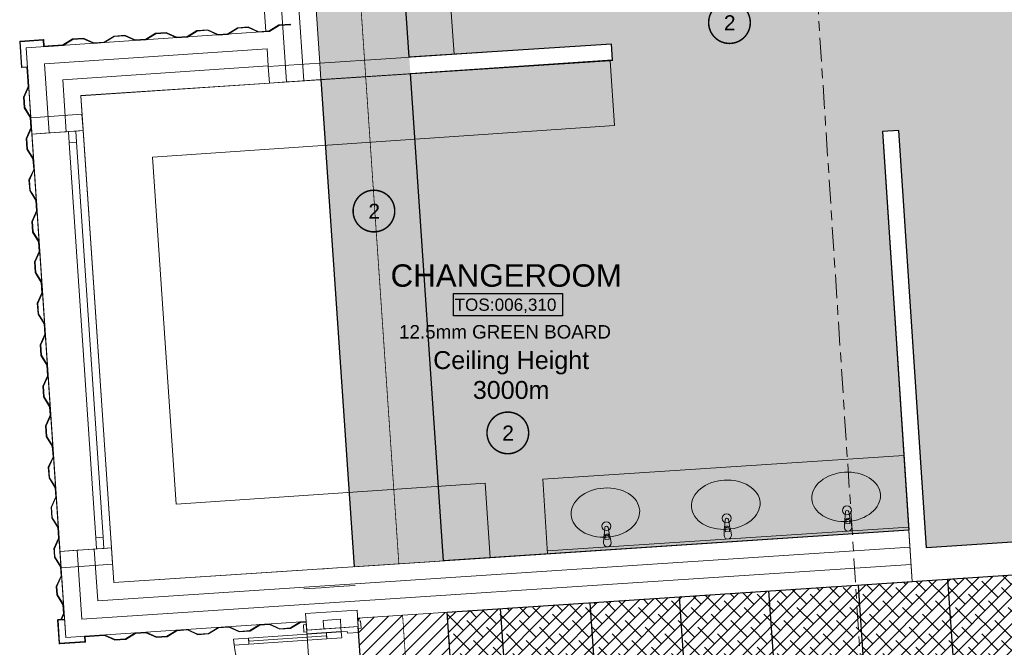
# Model space of a CAD drawing. Header units: millimetres. Extents: x -115474967 to 444143, y -74377 to 241828222.
# Tile 54 of 256: x -56105 to -49515, y 41535 to 45736. Entities that reach past the tile are written whole.
import ezdxf
from ezdxf.enums import TextEntityAlignment as Align

# ---------------------------------------------------------------- set-up
doc = ezdxf.new("R2010")
doc.units = ezdxf.units.MM
doc.header["$MEASUREMENT"] = 0
for name, pattern in [('Block C$0$DASHED2', [0.375, 0.25, -0.125]), ('Centre', [31.75, 6.35, -4.7625, 15.875, -4.7625]), ('PHANTOM', [2.5, 1.25, -0.25, 0.25, -0.25, 0.25, -0.25])]:
    doc.linetypes.add(name, pattern=pattern)
for name, color, linetype in [('0-HACH', 9, 'Continuous'), ('00-1 FloorFinish', 1, 'Continuous'), ('00-1 FloorLevel', 7, 'Continuous'), ('00-3 Elev 01', 7, 'Continuous'), ('00-3 Elev 02', 1, 'Continuous'), ('00-5 Grid 01', 9, 'PHANTOM'), ('A-DOOR NUMBERS', 7, 'Continuous')]:
    doc.layers.add(name, color=color, linetype=linetype)
for name, color, linetype, lineweight in [('00-1 Labels', 4, 'Continuous', 35), ('2 Windows', 1, 'Continuous', 25), ('TEXT-2', 140, 'Continuous', 50)]:
    doc.layers.add(name, color=color, linetype=linetype, lineweight=lineweight)
doc.styles.add('ARIAL', font='arial.ttf')

# ---------------------------------------------------------------- blocks, each defined once
blk = doc.blocks.new('Room Tags')
at = {"layer": '00-1 FloorLevel', "color": 2}
blk.add_lwpolyline([(-571, -76), (646, -76), (646, -325), (-571, -325)], close=True, dxfattribs=at)
at = {"layer": '00-1 FloorFinish', "style": 'ARIAL'}
blk.add_attdef('F-FINISH', text='', height=150, dxfattribs=at).set_placement((5, -578), align=Align.CENTER)
at = {"layer": '00-1 FloorLevel', "style": 'ARIAL'}
blk.add_text('TOS:', height=136.4, dxfattribs=at).set_placement((-557, -200), align=Align.MIDDLE_LEFT)
blk.add_attdef('000,000', text='', height=136, dxfattribs=at).set_placement((607, -200), align=Align.MIDDLE_RIGHT)
at = {"layer": '00-1 Labels', "style": 'ARIAL'}
for tag, p in [('ROOM1?', (19, 746)), ('ROOM2?', (19, 373)), ('ROOM3?', (19, 0))]:
    blk.add_attdef(tag, text='', height=250, dxfattribs=at).set_placement(p, align=Align.CENTER)

msp = doc.modelspace()

# ---------------------------------------------------------------- hatches: boundary and pattern name
at = {"layer": '0-HACH', "ltscale": 5, "true_color": 0x939598, "transparency": 33554559}
h = msp.add_hatch(dxfattribs=at)
h.set_pattern_fill('BRASS', color=252, scale=500, angle=3.5)
h.paths.add_polyline_path([(-49404.08349, 48256.68593), (-49364.69111, 47658.38602), (-41649.72954, 48159.57366), (-41688.74939, 48760.22031)])
h.paths.add_polyline_path([(-49474.81744, 47651.23187), (-49513.85079, 48249.52207), (-54258.96718, 47939.83629), (-54258.66939, 47933.92727), (-54265.6533, 47933.45298), (-53866.06247, 42073.87115), (-53267.93334, 42113.34475), (-53626.6271, 47381.51754)])
h = msp.add_hatch(dxfattribs=at)
h.set_pattern_fill('BRASS', color=252, scale=500, angle=3.5)
h.set_pattern_definition([(3.5, (4361.58, -29726.68), (-7.63107, 124.76685), []), (3.5, (4357.76, -29664.3), (-7.63107, 124.76685), [62.5, -31.25])])
h.paths.add_polyline_path([(-53267.93334, 42113.34475), (-53490.11908, 45376.6099), (-52137.75426, 45468.68815), (-52144.60118, 45573.3034), (-53497.48379, 45484.77625), (-53626.6271, 47381.51754), (-49473.81961, 47651.2967), (-49184.55588, 43265.40258), (-48544.67609, 43307.18129), (-48551.84289, 43416.94758), (-49082.0287, 43382.33095), (-49225.36479, 45577.65661), (-46282.0843, 45769.82779), (-46138.74821, 43574.50213), (-47454.18006, 43488.61562), (-47447.01326, 43378.84934), (-46021.8151, 43471.90265), (-46179.4848, 45886.76088), (-49233.91761, 45685.31128), (-49362.87867, 47658.50376), (-46809.0119, 47824.41062), (-46738.81532, 46752.15767), (-46629.23053, 46759.31318), (-46698.8873, 47831.56484), (-45801.49403, 47889.86226), (-45731.12717, 46818.06599), (-45681.26715, 46821.32711), (-45751.55113, 47893.10671), (-44852.4245, 47951.51674), (-44761.09756, 46545.6883), (-44345.35853, 46572.88035), (-44351.23257, 46662.68846), (-44657.25179, 46642.68005), (-44743.302, 47958.60567), (-41649.72954, 48159.57366), (-41452.34698, 45145.8658), (-41579.96676, 45137.51864), (-41572.43355, 45029.86968), (-44538.04949, 44822.33754), (-44583.91031, 45486.17115), (-44693.64874, 45478.58989), (-44631.83218, 44595.23665), (-42461.95126, 44747.0837), (-42319.2262, 42710.37105), (-44382.74303, 42574.27445), (-44427.34954, 43250.61034), (-44537.11108, 43243.37121), (-44492.50464, 42567.0364), (-50036.06628, 42201.4208), (-50220.3346, 44995.34652), (-50330.2395, 44988.09219), (-50154.05432, 42318.84552)])
at = {"layer": '0-HACH', "ltscale": 5, "transparency": 33554559}
h = msp.add_hatch(dxfattribs=at)
h.set_pattern_fill('ANSI31', color=9, scale=500)
h.set_pattern_definition([(45, (-30166.314, -38819.014), (-44.194174, 44.194174), [])])
h.paths.add_polyline_path([(-52976.02257, 37826.02064), (-43646.85073, 38574.1577), (-43606.27887, 37978.27446), (-53533.38514, 37179.3977), (-53843.21146, 41729.84946), (-53244.51082, 41769.33568)])
at = {"layer": '00-3 Elev 01'}
h = msp.add_hatch(dxfattribs=at)
h.set_pattern_fill('_USER', color=256, scale=1200, angle=4, pattern_type=0)
h.set_pattern_definition([(4, (4361.6, -29726.7), (-83.708, 1197.077), [])])
h.paths.add_polyline_path([(-53244.59732, 41770.60726), (-43906.3341, 42385.21826), (-43684.48206, 39126.85413), (-43683.7922, 39116.72208), (-43646.85065, 38574.1577), (-52976.02249, 37826.02065), (-53125.55469, 40022.21569), (-53125.64714, 40022.20939), (-53132.9345, 40131.96774), (-53133.02694, 40131.96145)])
h = msp.add_hatch(dxfattribs=at)
h.set_pattern_fill('_USER', color=256, scale=600, angle=94, pattern_type=0)
h.set_pattern_definition([(94, (-43906.33, 42385.2), (-598.54, -41.854), [])])
h.paths.add_polyline_path([(-53244.59732, 41770.60726), (-43906.3341, 42385.21826), (-43684.48206, 39126.85413), (-43683.7922, 39116.72208), (-43646.85065, 38574.1577), (-52976.02249, 37826.02065), (-53125.55469, 40022.21569), (-53125.64714, 40022.20939), (-53132.9345, 40131.96774), (-53133.02694, 40131.96145)])
at = {"layer": '00-3 Elev 02', "true_color": 0xc7c8ca}
h = msp.add_hatch(dxfattribs=at)
h.set_pattern_fill('ANSI38', color=9, scale=500)
h.set_pattern_definition([(45, (4361.576, -29726.68), (-44.194174, 44.194174), []), (135, (4361.576, -29726.68), (-132.58252, 44.194174), [156.25, -93.75])])
h.paths.add_polyline_path([(-53244.5974, 41770.60726), (-43906.33418, 42385.21825), (-43684.48214, 39126.85413), (-43683.79228, 39116.72207), (-43646.85073, 38574.1577), (-52976.02257, 37826.02064), (-53125.55477, 40022.21568), (-53125.64721, 40022.20939), (-53132.93457, 40131.96773), (-53133.02702, 40131.96144)])
at = {"layer": '00-5 Grid 01', "linetype": 'ByBlock', "lineweight": 0, "true_color": 0xc7c8ca}
for points in [[(-55885.03362, 45563.41216), (-55944.8983, 45559.38549), (-55944.62987, 45555.39449), (-55814.92949, 45564.11861), (-55749.49883, 45604.60106), (-55679.64366, 45609.29981), (-55609.38093, 45577.94456), (-55537.55623, 45582.77575), (-55472.12554, 45623.25828), (-55402.2704, 45627.95696), (-55332.00767, 45596.6017), (-55260.18297, 45601.43289), (-55194.75236, 45641.91543), (-55124.89714, 45646.61407), (-55054.63447, 45615.25882), (-54982.80979, 45620.09004), (-54917.3791, 45660.57257), (-54847.52397, 45665.27122), (-54777.26121, 45633.91604), (-54711.42301, 45638.34456), (-54645.99235, 45678.82702), (-54576.13718, 45683.52577), (-54505.87445, 45652.17052), (-54434.04975, 45657.00171), (-54368.61917, 45697.48416), (-54290.23416, 45702.75662), (-54298.04113, 45706.24059), (-54369.87882, 45701.40852), (-54435.30942, 45660.92598), (-54505.15163, 45656.22819), (-54575.41439, 45687.58344), (-54647.25199, 45682.75138), (-54712.68268, 45642.26884), (-54776.53842, 45637.97374), (-54846.80115, 45669.32892), (-54918.63878, 45664.49685), (-54984.06944, 45624.01439), (-55053.91168, 45619.31651), (-55124.17435, 45650.67177), (-55196.01204, 45645.8397), (-55261.44273, 45605.35725), (-55331.28485, 45600.65937), (-55401.54761, 45632.01463), (-55473.38521, 45627.18256), (-55538.8159, 45586.70003), (-55608.65811, 45582.00223), (-55678.92087, 45613.35748), (-55750.75847, 45608.52542), (-55816.18916, 45568.04288)], [(-56105.19184, 45589.55017), (-56105.22658, 45588.69164), (-56093.75046, 45418.07715), (-56093.37692, 45416.81664), (-56092.73132, 45416.01958), (-56091.80909, 45415.46906), (-56090.55582, 45415.28527), (-56057.63019, 45417.5), (-56053.6035, 45357.63524), (-56048.97275, 45288.79081), (-56080.32796, 45218.52803), (-56075.49593, 45146.69043), (-56035.01345, 45081.25976), (-56030.31564, 45011.41758), (-56061.67085, 44941.15479), (-56056.83882, 44869.31719), (-56016.35626, 44803.88653), (-56011.65844, 44734.04435), (-56043.01366, 44663.78165), (-56038.18162, 44591.94388), (-55997.69914, 44526.5133), (-55993.00133, 44456.67111), (-56024.35654, 44386.40833), (-56019.52442, 44314.57073), (-55979.04195, 44249.14007), (-55974.74681, 44185.28431), (-56006.10202, 44115.02161), (-56001.26998, 44043.18392), (-55960.78751, 43977.75326), (-55956.08969, 43907.91107), (-55987.44491, 43837.64838), (-55982.61278, 43765.81069), (-55942.13031, 43700.38003), (-55937.4325, 43630.53793), (-55968.78771, 43560.27514), (-55963.95567, 43488.43754), (-55923.4732, 43423.00679), (-55918.7753, 43353.16461), (-55950.1306, 43282.90191), (-55945.29848, 43211.06423), (-55904.816, 43145.63356), (-55900.92353, 43087.76431), (-55932.27874, 43017.50161), (-55927.44671, 42945.66393), (-55886.96423, 42880.23326), (-55882.26633, 42810.39108), (-55913.62163, 42740.12838), (-55908.78951, 42668.2907), (-55868.30703, 42602.86012), (-55864.28034, 42542.99537), (-55895.63555, 42472.73267), (-55890.80351, 42400.89489), (-55850.38771, 42336.45562), (-55845.62315, 42265.62216), (-55876.97842, 42195.35944), (-55875.57687, 42174.52301), (-55871.58585, 42174.79145), (-55872.92068, 42194.6367), (-55841.56552, 42264.89928), (-55846.39667, 42336.72405), (-55886.87914, 42402.15463), (-55891.5779, 42472.00983), (-55860.22269, 42542.27253), (-55864.38275, 42604.11977), (-55904.86523, 42669.55043), (-55909.5639, 42739.40563), (-55878.20869, 42809.66824), (-55883.03986, 42881.493), (-55923.52234, 42946.92366), (-55928.2211, 43016.77877), (-55896.86588, 43087.04156), (-55900.89172, 43146.8933), (-55941.37419, 43212.32396), (-55946.07287, 43282.17907), (-55914.71766, 43352.44186), (-55919.54883, 43424.26653), (-55960.03131, 43489.69719), (-55964.73007, 43559.5523), (-55933.37485, 43629.81509), (-55938.20603, 43701.63976), (-55978.6885, 43767.07042), (-55983.38726, 43836.92562), (-55952.03196, 43907.18823), (-55956.86322, 43979.01299), (-55997.3457, 44044.44365), (-56002.04437, 44114.29877), (-55970.68916, 44184.56155), (-55975.11766, 44250.39971), (-56015.60014, 44315.83046), (-56020.2989, 44385.68558), (-55988.9436, 44455.94827), (-55993.77486, 44527.77303), (-56034.25734, 44593.20361), (-56038.95601, 44663.05881), (-56007.6008, 44733.32151), (-56012.43197, 44805.14618), (-56052.91445, 44870.57684), (-56057.61321, 44940.43195), (-56026.25791, 45010.69474), (-56031.08917, 45082.51949), (-56071.57165, 45147.95016), (-56076.27032, 45217.80527), (-56044.91511, 45288.06797), (-56053.90772, 45421.75936), (-56089.82652, 45419.34335), (-56101.23558, 45588.96009), (-55947.58277, 45599.29536), (-55944.89831, 45559.38547), (-55940.9073, 45559.65392), (-55943.65892, 45600.56156), (-55943.72004, 45600.99457), (-55944.08969, 45601.92034), (-55944.67796, 45602.61913), (-55945.24977, 45603.01223), (-55946.19416, 45603.32508), (-55946.85347, 45603.35344), (-56101.50402, 45592.9511), (-56102.33893, 45592.80489), (-56103.88952, 45591.95283), (-56104.69762, 45590.96352)], [(-56105.22657, 45588.69165), (-56093.75048, 45418.07716), (-56093.37692, 45416.81664), (-56092.73129, 45416.01957), (-56091.80907, 45415.46906), (-56090.5558, 45415.28529), (-56057.63017, 45417.50003), (-56053.6035, 45357.63524), (-56048.97275, 45288.7908), (-56080.32797, 45218.52806), (-56075.49592, 45146.69045), (-56035.01345, 45081.25976), (-56030.31564, 45011.41758), (-56047.73686, 44972.37902), (-56043.67916, 44971.65616), (-56026.2579, 45010.69476), (-56031.08914, 45082.51951), (-56071.57167, 45147.95015), (-56076.27029, 45217.80529), (-56044.91512, 45288.068), (-56053.90772, 45421.75937), (-56089.82651, 45419.34333), (-56101.23554, 45588.96012), (-55947.58275, 45599.29536), (-55944.8983, 45559.38549), (-55940.90728, 45559.65391), (-55943.65889, 45600.5616), (-55943.72006, 45600.99459), (-55944.08966, 45601.92033), (-55944.67798, 45602.61913), (-55945.24976, 45603.01225), (-55946.19417, 45603.32509), (-55946.85347, 45603.35345), (-56101.50403, 45592.95111), (-56102.33894, 45592.80492), (-56103.88949, 45591.95284), (-56104.69762, 45590.96354), (-56105.19184, 45589.55018)], [(-56105.19182, 45589.55017), (-56105.22656, 45588.69164), (-56093.75044, 45418.07715), (-56093.3769, 45416.81664), (-56092.7313, 45416.01958), (-56091.80907, 45415.46906), (-56090.5558, 45415.28527), (-56057.63017, 45417.5), (-56053.60347, 45357.63524), (-56048.97273, 45288.79081), (-56080.32794, 45218.52803), (-56075.49591, 45146.69043), (-56035.01343, 45081.25976), (-56030.31562, 45011.41758), (-56061.67083, 44941.1548), (-56056.8388, 44869.31719), (-56016.35624, 44803.88653), (-56011.65842, 44734.04435), (-56043.01363, 44663.78165), (-56038.1816, 44591.94388), (-55997.69912, 44526.5133), (-55993.00131, 44456.67112), (-56024.35652, 44386.40833), (-56019.5244, 44314.57073), (-55979.04193, 44249.14007), (-55974.74678, 44185.28431), (-56006.102, 44115.02161), (-56001.26996, 44043.18392), (-55960.78749, 43977.75326), (-55956.08967, 43907.91108), (-55987.44489, 43837.64838), (-55982.61276, 43765.81069), (-55942.13029, 43700.38003), (-55937.43248, 43630.53793), (-55968.78769, 43560.27515), (-55963.95565, 43488.43754), (-55923.47318, 43423.0068), (-55918.77528, 43353.16461), (-55950.13058, 43282.90191), (-55945.29846, 43211.06423), (-55904.81598, 43145.63356), (-55900.92351, 43087.76431), (-55932.27872, 43017.50162), (-55927.44668, 42945.66393), (-55886.96421, 42880.23327), (-55882.26631, 42810.39108), (-55913.62161, 42740.12838), (-55908.78949, 42668.2907), (-55868.30701, 42602.86012), (-55864.28032, 42542.99537), (-55895.63553, 42472.73267), (-55890.80349, 42400.8949), (-55850.38769, 42336.45562), (-55845.62313, 42265.62216), (-55876.9784, 42195.35944), (-55875.57685, 42174.52301), (-55871.58583, 42174.79145), (-55872.92066, 42194.6367), (-55841.56549, 42264.89928), (-55846.39665, 42336.72405), (-55886.87912, 42402.15463), (-55891.57788, 42472.00983), (-55860.22267, 42542.27253), (-55864.38273, 42604.11977), (-55904.8652, 42669.55043), (-55909.56388, 42739.40563), (-55878.20867, 42809.66824), (-55883.03984, 42881.493), (-55923.52232, 42946.92366), (-55928.22108, 43016.77878), (-55896.86586, 43087.04156), (-55900.8917, 43146.8933), (-55941.37417, 43212.32396), (-55946.07285, 43282.17907), (-55914.71764, 43352.44186), (-55919.54881, 43424.26653), (-55960.03128, 43489.69719), (-55964.73004, 43559.55231), (-55933.37483, 43629.81509), (-55938.20601, 43701.63976), (-55978.68848, 43767.07042), (-55983.38724, 43836.92562), (-55952.03194, 43907.18824), (-55956.8632, 43979.01299), (-55997.34568, 44044.44365), (-56002.04435, 44114.29877), (-55970.68914, 44184.56155), (-55975.11764, 44250.39971), (-56015.60012, 44315.83046), (-56020.29888, 44385.68558), (-55988.94358, 44455.94828), (-55993.77484, 44527.77303), (-56034.25732, 44593.20361), (-56038.95599, 44663.05881), (-56007.60078, 44733.32151), (-56012.43195, 44805.14618), (-56052.91443, 44870.57684), (-56057.61319, 44940.43196), (-56026.25789, 45010.69474), (-56031.08915, 45082.5195), (-56071.57162, 45147.95016), (-56076.2703, 45217.80527), (-56044.91509, 45288.06797), (-56053.9077, 45421.75936), (-56089.8265, 45419.34335), (-56101.23556, 45588.96009), (-55947.58275, 45599.29536), (-55944.89829, 45559.38547), (-55940.90728, 45559.65392), (-55943.6589, 45600.56156), (-55943.72002, 45600.99458), (-55944.08967, 45601.92034), (-55944.67794, 45602.61913), (-55945.24975, 45603.01223), (-55946.19414, 45603.32508), (-55946.85345, 45603.35344), (-56101.504, 45592.9511), (-56102.33891, 45592.80489), (-56103.8895, 45591.95283), (-56104.6976, 45590.96352)], [(-55875.57685, 42174.52301), (-55873.13517, 42138.22308), (-55832.65268, 42072.79251), (-55828.62597, 42012.92776), (-55859.9812, 41942.66504), (-55856.13797, 41885.52869), (-55852.21371, 41886.78845), (-55855.92356, 41941.94222), (-55824.56834, 42012.20493), (-55828.72841, 42074.05218), (-55869.21091, 42139.48284), (-55871.58585, 42174.79145)], [(-55855.92356, 41941.94222), (-55824.56834, 42012.20493), (-55828.72841, 42074.05218), (-55869.21091, 42139.48284), (-55871.58585, 42174.79145), (-55875.57685, 42174.52301), (-55873.13517, 42138.22308), (-55832.65268, 42072.79251), (-55828.62597, 42012.92776), (-55859.9812, 41942.66505), (-55856.13797, 41885.52869), (-55815.65548, 41820.09812), (-55811.62877, 41760.23337), (-55829.49646, 41720.32361), (-55824.92124, 41720.63136), (-55807.57114, 41759.51054), (-55811.73121, 41821.35779), (-55852.21371, 41886.78845)], [(-55875.57685, 42174.52301), (-55873.13517, 42138.22308), (-55832.65268, 42072.79251), (-55828.62597, 42012.92776), (-55859.9812, 41942.66504), (-55856.13797, 41885.52869), (-55852.21371, 41886.78845), (-55855.92356, 41941.94222), (-55824.56834, 42012.20493), (-55828.72841, 42074.05218), (-55869.21091, 42139.48284), (-55871.58585, 42174.79145)], [(-55851.99549, 41716.6211), (-55841.79494, 41561.95706), (-55841.64981, 41561.12202), (-55840.7998, 41559.5703), (-55839.81154, 41558.76089), (-55838.39885, 41558.26485), (-55837.54036, 41558.22898), (-55666.91105, 41569.48248), (-55665.65004, 41569.85439), (-55664.85213, 41570.49895), (-55664.30041, 41571.42046), (-55664.115, 41572.67345), (-55666.28672, 41605.60194), (-55606.41681, 41609.55056), (-55537.56637, 41614.09144), (-55467.34458, 41582.64461), (-55395.50073, 41587.3829), (-55330.01731, 41627.77998), (-55260.16905, 41632.38663), (-55189.94724, 41600.93975), (-55118.10339, 41605.67809), (-55052.61996, 41646.07514), (-54982.77171, 41650.68192), (-54912.54997, 41619.23505), (-54840.70597, 41623.97333), (-54775.22262, 41664.37043), (-54705.37434, 41668.97709), (-54635.15253, 41637.53021), (-54563.3087, 41642.26855), (-54497.82527, 41682.66562), (-54433.96396, 41686.87751), (-54363.74223, 41655.43066), (-54291.8983, 41660.16895), (-54226.41487, 41700.56602), (-54187.77411, 41703.11447), (-54188.03735, 41707.10587), (-54227.6695, 41704.49194), (-54293.15293, 41664.09489), (-54363.0141, 41659.48734), (-54433.23591, 41690.93422), (-54499.0798, 41686.59164), (-54564.5633, 41646.19454), (-54634.4245, 41641.58691), (-54704.64623, 41673.03387), (-54776.47722, 41668.29635), (-54841.96054, 41627.89927), (-54911.82182, 41623.29175), (-54982.04358, 41654.73863), (-55053.87449, 41650.00116), (-55119.35789, 41609.60411), (-55189.21908, 41604.99646), (-55259.44092, 41636.44344), (-55331.27191, 41631.70587), (-55396.75533, 41591.30882), (-55466.61651, 41586.70127), (-55536.83824, 41618.14815), (-55670.54128, 41609.33), (-55668.17208, 41573.40807), (-55837.80357, 41562.22032), (-55847.93837, 41715.88647), (-55808.02502, 41718.51887), (-55808.28823, 41722.51024), (-55849.19944, 41719.81199), (-55849.63256, 41719.75144), (-55850.55881, 41719.38298), (-55851.25832, 41718.79562), (-55851.65219, 41718.22434), (-55851.96625, 41717.28038)]]:
    msp.add_hatch(color=9, dxfattribs=at).paths.add_polyline_path(points)

# ---------------------------------------------------------------- linework, layer by layer
at = {"layer": '0-HACH', "color": 9, "linetype": 'Block C$0$DASHED2', "ltscale": 5, "transparency": 33554559, "const_width": 5}
for points in [[(-49494.34837, 47950.59545), (-53946.37651, 47661.378), (-53567.28282, 42093.58915)], [(-53542.25463, 41749.69852), (-53254.70385, 37502.70917), (-43408.44731, 38292.31295)]]:
    msp.add_lwpolyline(points, dxfattribs=at)
at = {"layer": '00-3 Elev 01'}
for p, q in [((-54089.30595, 45335.81304), (-53867.22004, 42074.01432)), ((-53614.94508, 38368.82054), (-53839.97597, 41673.87448))]:
    msp.add_line(p, q, dxfattribs=at)
msp.add_lwpolyline([(-44492.50464, 42567.0364), (-50036.06628, 42201.4208), (-50220.3346, 44995.34652), (-50330.2395, 44988.09219), (-50154.05432, 42318.84552), (-53267.93334, 42113.34475), (-53490.11908, 45376.6099), (-52137.75426, 45468.68815), (-52144.60118, 45573.3034), (-53497.48379, 45484.77625), (-53626.6271, 47381.51754), (-49473.81961, 47651.2967)], dxfattribs=at)
msp.add_lwpolyline([(-53244.5974, 41770.60726), (-43906.33418, 42385.21825), (-43684.48214, 39126.85413), (-43683.79228, 39116.72207), (-43646.85073, 38574.1577), (-52976.02257, 37826.02064), (-53125.55477, 40022.21568), (-53125.64721, 40022.20939), (-53132.93457, 40131.96773), (-53133.02702, 40131.96144)], close=True, dxfattribs=at)
at = {"layer": '00-5 Grid 01', "color": 9, "linetype": 'ByBlock', "lineweight": 0, "true_color": 0xc7c8ca}
for p, q in [((-54507.49308, 48091.9165), (-54318.7746, 45320.18921)), ((-54392.75869, 48099.72842), (-54204.04031, 45328.00111)), ((-53197.86543, 45504.37943), (-53370.6791, 47997.89018)), ((-55939.89796, 45440.34446), (-54449.13284, 45541.84605)), ((-52194.53942, 45569.994), (-52144.64524, 45573.24524)), ((-52194.53942, 45569.994), (-52144.64524, 45573.24524)), ((-55908.84016, 44978.61257), (-55939.89797, 45440.34446)), ((-55817.44567, 45333.41561), (-54441.32093, 45427.11168)), ((-55794.09942, 44986.33044), (-55817.44566, 45333.41561)), ((-54433.50902, 45312.37731), (-54318.77466, 45320.18922)), ((-54433.50902, 45312.37731), (-54318.77466, 45320.18922)), ((-54318.77466, 45320.18922), (-54204.04029, 45328.00113)), ((-54318.77466, 45320.18922), (-54204.04029, 45328.00113)), ((-54204.04029, 45328.00113), (-54089.30593, 45335.81304)), ((-54204.04029, 45328.00113), (-54089.30593, 45335.81304)), ((-55908.84015, 44978.61255), (-56023.58088, 44970.89467)), ((-55908.84015, 44978.61255), (-56023.58088, 44970.89467)), ((-56023.58088, 44970.89467), (-55835.66708, 42177.20742)), ((-55794.09943, 44986.33044), (-55908.84015, 44978.61255)), ((-55794.09943, 44986.33044), (-55908.84015, 44978.61255)), ((-55779.13325, 44987.33712), (-55794.09943, 44986.33044)), ((-55779.13325, 44987.33712), (-55794.09943, 44986.33044)), ((-55729.24597, 44990.69273), (-55779.13325, 44987.33712)), ((-55729.24597, 44990.69273), (-55779.13325, 44987.33712)), ((-55729.24597, 44990.69273), (-55779.13325, 44987.33712)), ((-55779.13325, 44987.33712), (-55774.09984, 44912.50622)), ((-55679.3587, 44994.04833), (-55729.24597, 44990.69273)), ((-55679.3587, 44994.04833), (-55729.24597, 44990.69273)), ((-55724.21257, 44915.86182), (-55729.24597, 44990.69273)), ((-55679.3587, 44994.04833), (-55491.4449, 42200.36109)), ((-55774.09984, 44912.50622), (-55724.21257, 44915.86182)), ((-55774.09984, 44912.50622), (-55596.25285, 42268.48079)), ((-55546.36558, 42271.83639), (-55724.21257, 44915.86182)), ((-50187.27503, 42817.80466), (-52604.14335, 42659.6546)), ((-50187.27503, 42817.80466), (-50154.62688, 42318.8717)), ((-52604.14335, 42659.6546), (-52571.4952, 42160.72164)), ((-50575.57414, 42361.38654), (-50576.54513, 42376.2254)), ((-50549.40318, 42378.00146), (-50548.43218, 42363.1626)), ((-50155.93281, 42338.82902), (-52572.80113, 42180.67896)), ((-50154.62688, 42318.8717), (-52571.4952, 42160.72164)), ((-51381.19691, 42308.66986), (-51382.1679, 42323.50872)), ((-51354.05496, 42310.44591), (-51381.19691, 42308.66986)), ((-51355.02595, 42325.28478), (-51354.05496, 42310.44591)), ((-50548.43218, 42363.1626), (-50575.57414, 42361.38654)), ((-55546.36558, 42271.83639), (-55596.25285, 42268.48079)), ((-55596.25285, 42268.48079), (-55591.21944, 42193.64988)), ((-55541.33217, 42197.00549), (-55546.36558, 42271.83639)), ((-52186.81968, 42255.95317), (-52187.79068, 42270.79203)), ((-52159.67773, 42257.72923), (-52186.81968, 42255.95317)), ((-52160.64872, 42272.56809), (-52159.67773, 42257.72923)), ((-55720.92635, 42184.92531), (-55835.66708, 42177.20742)), ((-55720.92635, 42184.92531), (-55835.66708, 42177.20742)), ((-55606.18563, 42192.6432), (-55720.92635, 42184.92531)), ((-55606.18563, 42192.6432), (-55720.92635, 42184.92531)), ((-55689.87602, 41723.30465), (-55720.92634, 42184.92533)), ((-55582.84315, 41845.61366), (-55606.18565, 42192.64322)), ((-55591.21944, 42193.64988), (-55606.18563, 42192.6432)), ((-55591.21944, 42193.64988), (-55606.18563, 42192.6432)), ((-55541.33217, 42197.00549), (-55591.21944, 42193.64988)), ((-55541.33217, 42197.00549), (-55591.21944, 42193.64988)), ((-55541.33217, 42197.00549), (-55591.21944, 42193.64988)), ((-55582.84313, 41845.61366), (-50147.05871, 42204.121)), ((-55491.4449, 42200.36109), (-55541.33217, 42197.00549)), ((-55491.4449, 42200.36109), (-55541.33217, 42197.00549)), ((-55689.87603, 41723.30465), (-50139.49053, 42089.3703)), ((-54202.93191, 41925.86704), (-54088.19754, 41933.67896)), ((-54202.93191, 41925.86704), (-54088.19754, 41933.67896)), ((-54088.19754, 41933.67896), (-53973.46318, 41941.49087)), ((-54088.19754, 41933.67896), (-53973.46318, 41941.49087)), ((-53973.46318, 41941.49087), (-53858.72882, 41949.30278)), ((-53973.46318, 41941.49087), (-53858.72882, 41949.30278)), ((-53958.53545, 41722.24225), (-53954.71034, 41666.06259)), ((-54186.69246, 41687.35329), (-54205.64857, 41686.06263)), ((-54205.64857, 41686.06263), (-54202.25209, 41636.17813)), ((-54184.17906, 41650.43876), (-54186.69246, 41687.35329)), ((-54183.29597, 41637.46879), (-54186.69246, 41687.35329)), ((-54184.17906, 41650.43876), (-54186.69246, 41687.35329)), ((-54184.17906, 41650.43876), (-54186.69246, 41687.35329)), ((-53954.71033, 41666.06258), (-54184.17906, 41650.43876)), ((-54069.4447, 41658.25067), (-54184.17906, 41650.43876)), ((-54069.4447, 41658.25067), (-54184.17906, 41650.43876)), ((-54069.4447, 41658.25067), (-54184.17906, 41650.43876)), ((-54073.28642, 41714.67406), (-54069.44475, 41658.25069)), ((-53954.71033, 41666.06258), (-54069.4447, 41658.25067)), ((-53954.71033, 41666.06258), (-54069.4447, 41658.25067)), ((-53954.71033, 41666.06258), (-54069.4447, 41658.25067)), ((-53839.97597, 41673.87448), (-53954.71033, 41666.06258)), ((-53839.97597, 41673.87448), (-53954.71033, 41666.06258)), ((-53839.97597, 41673.87448), (-53954.71033, 41666.06258)), ((-53839.97597, 41673.87448), (-53954.71033, 41666.06258)), ((-53953.01209, 41641.12032), (-53954.71033, 41666.06258)), ((-53954.71033, 41666.06258), (-53952.8083, 41638.12725)), ((-53823.53325, 41712.07968), (-53842.48937, 41710.78902)), ((-53839.97597, 41673.87448), (-53842.48937, 41710.78902)), ((-53842.48937, 41710.78902), (-53839.09288, 41660.90451)), ((-53839.97597, 41673.87448), (-53842.48937, 41710.78902)), ((-53839.97597, 41673.87448), (-53842.48937, 41710.78902)), ((-53837.25878, 41633.96688), (-53839.97597, 41673.87448)), ((-53839.09288, 41660.90451), (-53820.13677, 41662.19517)), ((-53820.13677, 41662.19517), (-53823.53325, 41712.07968)), ((-54673.14057, 41589.08206), (-54573.37155, 41595.87502)), ((-54670.42338, 41549.17445), (-54673.14057, 41589.08206)), ((-54573.37155, 41595.87502), (-54570.65437, 41555.96742)), ((-54572.01296, 41575.92122), (-54051.21872, 41611.38049)), ((-54202.25209, 41636.17813), (-54183.29597, 41637.46879)), ((-54184.17906, 41650.43876), (-54182.48082, 41625.49651)), ((-54182.48082, 41625.49651), (-53953.01209, 41641.12032)), ((-54052.57731, 41631.33429), (-53952.8083, 41638.12725)), ((-54049.86013, 41591.42668), (-54052.57731, 41631.33429)), ((-53950.09112, 41598.21965), (-54049.86013, 41591.42668)), ((-53952.8083, 41638.12725), (-53912.9007, 41640.84444)), ((-53952.8083, 41638.12725), (-53950.09112, 41598.21965)), ((-53912.9007, 41640.84444), (-53912.08554, 41628.87216)), ((-53912.08554, 41628.87216), (-53837.25878, 41633.96688)), ((-54570.65437, 41555.96742), (-54670.42338, 41549.17445))]:
    msp.add_line(p, q, dxfattribs=at)
for points in [[(-54456.94435, 45656.57439), (-56062.35025, 45547.27332), (-55796.90893, 41600.99565), (-54188.03735, 41707.10587), (-54075.54272, 40054.79325), (-43574.79122, 40770.91509), (-43361.83338, 37648.23791), (-42685.9071, 37694.33419), (-42737.57626, 38338.64182), (-19956.7994, 38106.13898), (-19919.55838, 38105.75896), (-12613.33474, 38030.80364), (-11021.93603, 46591.32569), (-40907.4193, 49940.00308), (-40995.92824, 49150.10199), (-54283.01855, 48283.99895), (-54271.06715, 48108.0128), (-54622.22745, 48084.10459)], [(-55885.03362, 45563.41216), (-55816.18916, 45568.04288), (-55750.75847, 45608.52542), (-55678.92087, 45613.35748), (-55608.65811, 45582.00223), (-55538.8159, 45586.70003), (-55473.38521, 45627.18256), (-55401.54761, 45632.01463), (-55331.28485, 45600.65937), (-55261.44273, 45605.35725), (-55196.01204, 45645.8397), (-55124.17435, 45650.67177), (-55053.91168, 45619.31651), (-54984.06944, 45624.01439), (-54918.63878, 45664.49685), (-54846.80115, 45669.32892), (-54776.53842, 45637.97374), (-54712.68268, 45642.26884), (-54647.25199, 45682.75138), (-54575.41439, 45687.58344), (-54505.15163, 45656.22819), (-54435.30942, 45660.92598), (-54369.87882, 45701.40852), (-54298.04113, 45706.24059), (-54290.23416, 45702.75662), (-54368.61917, 45697.48416), (-54434.04975, 45657.00171), (-54505.87445, 45652.17052), (-54576.13718, 45683.52577), (-54645.99235, 45678.82702), (-54711.42301, 45638.34456), (-54777.26121, 45633.91604), (-54847.52397, 45665.27122), (-54917.3791, 45660.57257), (-54982.80979, 45620.09004), (-55054.63447, 45615.25882), (-55124.89714, 45646.61407), (-55194.75236, 45641.91543), (-55260.18297, 45601.43289), (-55332.00767, 45596.6017), (-55402.2704, 45627.95696), (-55472.12554, 45623.25828), (-55537.55623, 45582.77575), (-55609.38093, 45577.94456), (-55679.64366, 45609.29981), (-55749.49883, 45604.60106), (-55814.92949, 45564.11861), (-55944.62987, 45555.39449), (-55944.8983, 45559.38549)], [(-56105.19184, 45589.55017), (-56105.22658, 45588.69164), (-56093.75046, 45418.07715), (-56093.37692, 45416.81664), (-56092.73132, 45416.01958), (-56091.80909, 45415.46906), (-56090.55582, 45415.28527), (-56057.63019, 45417.5), (-56053.6035, 45357.63524), (-56048.97275, 45288.79081), (-56080.32796, 45218.52803), (-56075.49593, 45146.69043), (-56035.01345, 45081.25976), (-56030.31564, 45011.41758), (-56061.67085, 44941.15479), (-56056.83882, 44869.31719), (-56016.35626, 44803.88653), (-56011.65844, 44734.04435), (-56043.01366, 44663.78165), (-56038.18162, 44591.94388), (-55997.69914, 44526.5133), (-55993.00133, 44456.67111), (-56024.35654, 44386.40833), (-56019.52442, 44314.57073), (-55979.04195, 44249.14007), (-55974.74681, 44185.28431), (-56006.10202, 44115.02161), (-56001.26998, 44043.18392), (-55960.78751, 43977.75326), (-55956.08969, 43907.91107), (-55987.44491, 43837.64838), (-55982.61278, 43765.81069), (-55942.13031, 43700.38003), (-55937.4325, 43630.53793), (-55968.78771, 43560.27514), (-55963.95567, 43488.43754), (-55923.4732, 43423.00679), (-55918.7753, 43353.16461), (-55950.1306, 43282.90191), (-55945.29848, 43211.06423), (-55904.816, 43145.63356), (-55900.92353, 43087.76431), (-55932.27874, 43017.50161), (-55927.44671, 42945.66393), (-55886.96423, 42880.23326), (-55882.26633, 42810.39108), (-55913.62163, 42740.12838), (-55908.78951, 42668.2907), (-55868.30703, 42602.86012), (-55864.28034, 42542.99537), (-55895.63555, 42472.73267), (-55890.80351, 42400.89489), (-55850.38771, 42336.45562), (-55845.62315, 42265.62216), (-55876.97842, 42195.35944), (-55875.57687, 42174.52301), (-55871.58585, 42174.79145), (-55872.92068, 42194.6367), (-55841.56552, 42264.89928), (-55846.39667, 42336.72405), (-55886.87914, 42402.15463), (-55891.5779, 42472.00983), (-55860.22269, 42542.27253), (-55864.38275, 42604.11977), (-55904.86523, 42669.55043), (-55909.5639, 42739.40563), (-55878.20869, 42809.66824), (-55883.03986, 42881.493), (-55923.52234, 42946.92366), (-55928.2211, 43016.77877), (-55896.86588, 43087.04156), (-55900.89172, 43146.8933), (-55941.37419, 43212.32396), (-55946.07287, 43282.17907), (-55914.71766, 43352.44186), (-55919.54883, 43424.26653), (-55960.03131, 43489.69719), (-55964.73007, 43559.5523), (-55933.37485, 43629.81509), (-55938.20603, 43701.63976), (-55978.6885, 43767.07042), (-55983.38726, 43836.92562), (-55952.03196, 43907.18823), (-55956.86322, 43979.01299), (-55997.3457, 44044.44365), (-56002.04437, 44114.29877), (-55970.68916, 44184.56155), (-55975.11766, 44250.39971), (-56015.60014, 44315.83046), (-56020.2989, 44385.68558), (-55988.9436, 44455.94827), (-55993.77486, 44527.77303), (-56034.25734, 44593.20361), (-56038.95601, 44663.05881), (-56007.6008, 44733.32151), (-56012.43197, 44805.14618), (-56052.91445, 44870.57684), (-56057.61321, 44940.43195), (-56026.25791, 45010.69474), (-56031.08917, 45082.51949), (-56071.57165, 45147.95016), (-56076.27032, 45217.80527), (-56044.91511, 45288.06797), (-56053.90772, 45421.75936), (-56089.82652, 45419.34335), (-56101.23558, 45588.96009), (-55947.58277, 45599.29536), (-55944.89831, 45559.38547), (-55940.9073, 45559.65392), (-55943.65892, 45600.56156), (-55943.72004, 45600.99457), (-55944.08969, 45601.92034), (-55944.67796, 45602.61913), (-55945.24977, 45603.01223), (-55946.19416, 45603.32508), (-55946.85347, 45603.35344), (-56101.50402, 45592.9511), (-56102.33893, 45592.80489), (-56103.88952, 45591.95283), (-56104.69762, 45590.96352)], [(-56105.22657, 45588.69165), (-56093.75048, 45418.07716), (-56093.37692, 45416.81664), (-56092.73129, 45416.01957), (-56091.80907, 45415.46906), (-56090.5558, 45415.28529), (-56057.63017, 45417.50003), (-56053.6035, 45357.63524), (-56048.97275, 45288.7908), (-56080.32797, 45218.52806), (-56075.49592, 45146.69045), (-56035.01345, 45081.25976), (-56030.31564, 45011.41758), (-56047.73686, 44972.37902), (-56043.67916, 44971.65616), (-56026.2579, 45010.69476), (-56031.08914, 45082.51951), (-56071.57167, 45147.95015), (-56076.27029, 45217.80529), (-56044.91512, 45288.068), (-56053.90772, 45421.75937), (-56089.82651, 45419.34333), (-56101.23554, 45588.96012), (-55947.58275, 45599.29536), (-55944.8983, 45559.38549), (-55940.90728, 45559.65391), (-55943.65889, 45600.5616), (-55943.72006, 45600.99459), (-55944.08966, 45601.92033), (-55944.67798, 45602.61913), (-55945.24976, 45603.01225), (-55946.19417, 45603.32509), (-55946.85347, 45603.35345), (-56101.50403, 45592.95111), (-56102.33894, 45592.80492), (-56103.88949, 45591.95284), (-56104.69762, 45590.96354), (-56105.19184, 45589.55018)], [(-56105.19182, 45589.55017), (-56105.22656, 45588.69164), (-56093.75044, 45418.07715), (-56093.3769, 45416.81664), (-56092.7313, 45416.01958), (-56091.80907, 45415.46906), (-56090.5558, 45415.28527), (-56057.63017, 45417.5), (-56053.60347, 45357.63524), (-56048.97273, 45288.79081), (-56080.32794, 45218.52803), (-56075.49591, 45146.69043), (-56035.01343, 45081.25976), (-56030.31562, 45011.41758), (-56061.67083, 44941.1548), (-56056.8388, 44869.31719), (-56016.35624, 44803.88653), (-56011.65842, 44734.04435), (-56043.01363, 44663.78165), (-56038.1816, 44591.94388), (-55997.69912, 44526.5133), (-55993.00131, 44456.67112), (-56024.35652, 44386.40833), (-56019.5244, 44314.57073), (-55979.04193, 44249.14007), (-55974.74678, 44185.28431), (-56006.102, 44115.02161), (-56001.26996, 44043.18392), (-55960.78749, 43977.75326), (-55956.08967, 43907.91108), (-55987.44489, 43837.64838), (-55982.61276, 43765.81069), (-55942.13029, 43700.38003), (-55937.43248, 43630.53793), (-55968.78769, 43560.27515), (-55963.95565, 43488.43754), (-55923.47318, 43423.0068), (-55918.77528, 43353.16461), (-55950.13058, 43282.90191), (-55945.29846, 43211.06423), (-55904.81598, 43145.63356), (-55900.92351, 43087.76431), (-55932.27872, 43017.50162), (-55927.44668, 42945.66393), (-55886.96421, 42880.23327), (-55882.26631, 42810.39108), (-55913.62161, 42740.12838), (-55908.78949, 42668.2907), (-55868.30701, 42602.86012), (-55864.28032, 42542.99537), (-55895.63553, 42472.73267), (-55890.80349, 42400.8949), (-55850.38769, 42336.45562), (-55845.62313, 42265.62216), (-55876.9784, 42195.35944), (-55875.57685, 42174.52301), (-55871.58583, 42174.79145), (-55872.92066, 42194.6367), (-55841.56549, 42264.89928), (-55846.39665, 42336.72405), (-55886.87912, 42402.15463), (-55891.57788, 42472.00983), (-55860.22267, 42542.27253), (-55864.38273, 42604.11977), (-55904.8652, 42669.55043), (-55909.56388, 42739.40563), (-55878.20867, 42809.66824), (-55883.03984, 42881.493), (-55923.52232, 42946.92366), (-55928.22108, 43016.77878), (-55896.86586, 43087.04156), (-55900.8917, 43146.8933), (-55941.37417, 43212.32396), (-55946.07285, 43282.17907), (-55914.71764, 43352.44186), (-55919.54881, 43424.26653), (-55960.03128, 43489.69719), (-55964.73004, 43559.55231), (-55933.37483, 43629.81509), (-55938.20601, 43701.63976), (-55978.68848, 43767.07042), (-55983.38724, 43836.92562), (-55952.03194, 43907.18824), (-55956.8632, 43979.01299), (-55997.34568, 44044.44365), (-56002.04435, 44114.29877), (-55970.68914, 44184.56155), (-55975.11764, 44250.39971), (-56015.60012, 44315.83046), (-56020.29888, 44385.68558), (-55988.94358, 44455.94828), (-55993.77484, 44527.77303), (-56034.25732, 44593.20361), (-56038.95599, 44663.05881), (-56007.60078, 44733.32151), (-56012.43195, 44805.14618), (-56052.91443, 44870.57684), (-56057.61319, 44940.43196), (-56026.25789, 45010.69474), (-56031.08915, 45082.5195), (-56071.57162, 45147.95016), (-56076.2703, 45217.80527), (-56044.91509, 45288.06797), (-56053.9077, 45421.75936), (-56089.8265, 45419.34335), (-56101.23556, 45588.96009), (-55947.58275, 45599.29536), (-55944.89829, 45559.38547), (-55940.90728, 45559.65392), (-55943.6589, 45600.56156), (-55943.72002, 45600.99458), (-55944.08967, 45601.92034), (-55944.67794, 45602.61913), (-55945.24975, 45603.01223), (-55946.19414, 45603.32508), (-55946.85345, 45603.35344), (-56101.504, 45592.9511), (-56102.33891, 45592.80489), (-56103.8895, 45591.95283), (-56104.6976, 45590.96352)], [(-52153.63915, 45461.55997), (-55696.76621, 45229.71643), (-55475.8894, 41968.24549), (-52956.08763, 42134.10642), (-52988.93655, 42633.36646), (-55058.61822, 42491.9708), (-55217.36553, 44815.7414), (-52123.95689, 45027.06615)], [(-54089.30593, 45335.81304), (-54433.50902, 45312.37732), (-54440.98213, 45422.13576), (-54096.77904, 45445.57149)], [(-55680.79383, 44993.86792), (-56023.58088, 44970.89467), (-56030.94504, 45080.37717), (-55688.23277, 45103.71139)], [(-55484.17487, 42090.58882), (-55828.17488, 42067.16692), (-55835.66708, 42177.20742), (-55491.60824, 42200.3501)], [(-55875.57685, 42174.52301), (-55873.13517, 42138.22308), (-55832.65268, 42072.79251), (-55828.62597, 42012.92776), (-55859.9812, 41942.66504), (-55856.13797, 41885.52869), (-55852.21371, 41886.78845), (-55855.92356, 41941.94222), (-55824.56834, 42012.20493), (-55828.72841, 42074.05218), (-55869.21091, 42139.48284), (-55871.58585, 42174.79145)], [(-55855.92356, 41941.94222), (-55824.56834, 42012.20493), (-55828.72841, 42074.05218), (-55869.21091, 42139.48284), (-55871.58585, 42174.79145), (-55875.57685, 42174.52301), (-55873.13517, 42138.22308), (-55832.65268, 42072.79251), (-55828.62597, 42012.92776), (-55859.9812, 41942.66505), (-55856.13797, 41885.52869), (-55815.65548, 41820.09812), (-55811.62877, 41760.23337), (-55829.49646, 41720.32361), (-55824.92124, 41720.63136), (-55807.57114, 41759.51054), (-55811.73121, 41821.35779), (-55852.21371, 41886.78845)], [(-55875.57685, 42174.52301), (-55873.13517, 42138.22308), (-55832.65268, 42072.79251), (-55828.62597, 42012.92776), (-55859.9812, 41942.66504), (-55856.13797, 41885.52869), (-55852.21371, 41886.78845), (-55855.92356, 41941.94222), (-55824.56834, 42012.20493), (-55828.72841, 42074.05218), (-55869.21091, 42139.48284), (-55871.58585, 42174.79145)], [(-53839.97597, 41673.87448), (-54184.17906, 41650.43876), (-54191.65217, 41760.19721), (-53847.44908, 41783.63293)], [(-55851.99549, 41716.6211), (-55841.79494, 41561.95706), (-55841.64981, 41561.12202), (-55840.7998, 41559.5703), (-55839.81154, 41558.76089), (-55838.39885, 41558.26485), (-55837.54036, 41558.22898), (-55666.91105, 41569.48248), (-55665.65004, 41569.85439), (-55664.85213, 41570.49895), (-55664.30041, 41571.42046), (-55664.115, 41572.67345), (-55666.28672, 41605.60194), (-55606.41681, 41609.55056), (-55537.56637, 41614.09144), (-55467.34458, 41582.64461), (-55395.50073, 41587.3829), (-55330.01731, 41627.77998), (-55260.16905, 41632.38663), (-55189.94724, 41600.93975), (-55118.10339, 41605.67809), (-55052.61996, 41646.07514), (-54982.77171, 41650.68192), (-54912.54997, 41619.23505), (-54840.70597, 41623.97333), (-54775.22262, 41664.37043), (-54705.37434, 41668.97709), (-54635.15253, 41637.53021), (-54563.3087, 41642.26855), (-54497.82527, 41682.66562), (-54433.96396, 41686.87751), (-54363.74223, 41655.43066), (-54291.8983, 41660.16895), (-54226.41487, 41700.56602), (-54187.77411, 41703.11447), (-54188.03735, 41707.10587), (-54227.6695, 41704.49194), (-54293.15293, 41664.09489), (-54363.0141, 41659.48734), (-54433.23591, 41690.93422), (-54499.0798, 41686.59164), (-54564.5633, 41646.19454), (-54634.4245, 41641.58691), (-54704.64623, 41673.03387), (-54776.47722, 41668.29635), (-54841.96054, 41627.89927), (-54911.82182, 41623.29175), (-54982.04358, 41654.73863), (-55053.87449, 41650.00116), (-55119.35789, 41609.60411), (-55189.21908, 41604.99646), (-55259.44092, 41636.44344), (-55331.27191, 41631.70587), (-55396.75533, 41591.30882), (-55466.61651, 41586.70127), (-55536.83824, 41618.14815), (-55670.54128, 41609.33), (-55668.17208, 41573.40807), (-55837.80357, 41562.22032), (-55847.93837, 41715.88647), (-55808.02502, 41718.51887), (-55808.28823, 41722.51024), (-55849.19944, 41719.81199), (-55849.63256, 41719.75144), (-55850.55881, 41719.38298), (-55851.25832, 41718.79562), (-55851.65219, 41718.22434), (-55851.96625, 41717.28038)], [(-54573.37155, 41595.87502), (-54052.57731, 41631.33429), (-54051.21872, 41611.38049), (-54572.01296, 41575.92122)], [(-54572.01296, 41575.92122), (-54051.21872, 41611.38049), (-54049.86013, 41591.42668), (-54570.65437, 41555.96742)]]:
    msp.add_lwpolyline(points, close=True, dxfattribs=at)
for points in [[(-54622.22745, 48084.10459), (-54456.94476, 45656.58041)], [(-54096.77822, 45445.55934), (-54278.02436, 48107.54033)], [(-54456.94476, 45656.58041), (-56062.35025, 45547.27332)], [(-56062.35025, 45547.27332), (-56023.58088, 44970.89466)], [(-54441.32093, 45427.11168), (-54449.13284, 45541.84605)], [(-54449.13284, 45541.84605), (-54441.32093, 45427.11168)], [(-52194.54202, 45570.03396), (-54096.77822, 45445.55934)], [(-52137.496, 45463.53156), (-52144.64872, 45573.29877)], [(-54089.30593, 45335.81304), (-52137.496, 45463.53156)], [(-55694.99338, 45226.48676), (-54433.50902, 45312.37732)], [(-55679.3587, 44994.04831), (-55694.99338, 45226.48676)], [(-50220.90739, 44995.30753), (-50330.66893, 44988.0684)], [(-50330.66893, 44988.0684), (-50131.92236, 41974.6196)], [(-50036.63907, 42201.3818), (-50220.90739, 44995.30753)], [(-50154.62688, 42318.8717), (-53867.22004, 42074.01432)], [(-50131.92236, 41974.6196), (-50154.62688, 42318.8717)], [(-49002.98374, 42269.55467), (-50036.63907, 42201.3818)], [(-55475.81023, 41967.92266), (-55491.4449, 42200.3611)], [(-55835.66708, 42177.20742), (-55796.90893, 41600.99565)], [(-54211.47291, 42051.30975), (-55475.81023, 41967.92266)], [(-53981.971, 42066.44613), (-54096.72196, 42058.87794)], [(-50131.92236, 41974.6196), (-48988.50547, 42050.0316)], [(-53843.78448, 41729.81044), (-50131.92236, 41974.6196)], [(-53958.53543, 41722.24225), (-54073.28639, 41714.67406)], [(-54073.28639, 41714.67406), (-53958.53543, 41722.24225)], [(-53839.97597, 41673.87446), (-53843.78448, 41729.81044)], [(-55796.90893, 41600.99565), (-54188.03735, 41707.10587)], [(-54188.03735, 41707.10587), (-54184.17906, 41650.43877)]]:
    msp.add_lwpolyline(points, dxfattribs=at)
for points in [[(-50535.42996, 42339.04973), (-50542.16078, 42380.65182, 0.1210195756), (-50546.04523, 42389.93144), (-50556.11723, 42442.31931, 0.8825662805), (-50578.26985, 42440.86974), (-50581.42909, 42387.61606, 0.1210195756), (-50584.07115, 42377.90938), (-50585.32325, 42335.78492, 1)], [(-51341.05273, 42286.33304), (-51347.78355, 42327.93514, 0.1210195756), (-51351.668, 42337.21475), (-51361.74, 42389.60263, 0.8825662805), (-51383.89262, 42388.15305), (-51387.05186, 42334.89938, 0.1210195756), (-51389.69392, 42325.19269), (-51390.94602, 42283.06823, 1)], [(-52146.6755, 42233.61636), (-52153.40633, 42275.21845, 0.1210195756), (-52157.29077, 42284.49807), (-52167.36277, 42336.88594, 0.8825662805), (-52189.51539, 42335.43636), (-52192.67464, 42282.18269, 0.1210195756), (-52195.3167, 42272.47601), (-52196.5688, 42230.35154, 1)]]:
    msp.add_lwpolyline(points, format="xyb", close=True, dxfattribs=at)
for centre in [(-50567.8144, 42451.08268), (-51373.43718, 42398.366), (-52179.05995, 42345.64931)]:
    msp.add_circle(centre, 30, dxfattribs=at)
for centre, radius, start, end in [((-50562.99191, 42377.38474), 21.08577, 36.514891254, 150.972840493), ((-50562.97416, 42377.11343), 13.6, 3.743866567, 183.74386518), ((-51368.61468, 42324.66805), 21.08577, 36.514891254, 150.972840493), ((-51368.59693, 42324.39675), 13.6, 3.743866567, 183.74386518), ((-52174.23745, 42271.95137), 21.08577, 36.514891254, 150.972840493), ((-52174.2197, 42271.68006), 13.6, 3.743864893, 183.743866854), ((-53952.8083, 41638.12725), 722, 183.895080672, 273.895080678)]:
    msp.add_arc(centre, radius, start, end, dxfattribs=at)
for centre in [(-50573.76234, 42541.97984), (-51379.38512, 42489.26315), (-52185.00789, 42436.54646)]:
    msp.add_ellipse(centre, major_axis=(229.50916, 15.01815), ratio=0.7173913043, dxfattribs=at)
at = {"layer": '2 Windows', "linetype": 'Block C$0$DASHED2', "ltscale": 25, "const_width": 10}
for points in [[(-51493.87481, 45716.86605, -0.4198727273), (-51351.74246, 45856.28377, -0.4156451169), (-51215.02824, 45713.4963, -0.4067331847), (-51354.23051, 45577.42254, -0.4146350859), (-51493.87481, 45716.86605)], [(-53873.64527, 44455.38078, -0.4198727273), (-53731.51291, 44594.79851, -0.4156451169), (-53594.79869, 44452.01103, -0.4067331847), (-53734.00096, 44315.93728, -0.4146350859), (-53873.64527, 44455.38078)], [(-52977.45281, 42970.14368, -0.4198727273), (-52835.32046, 43109.56141, -0.4156451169), (-52698.60624, 42966.77393, -0.4067331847), (-52837.80851, 42830.70018, -0.4146350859), (-52977.45281, 42970.14368)]]:
    msp.add_lwpolyline(points, format="xyb", dxfattribs=at)
at = {"layer": 'TEXT-2', "linetype": 'Centre', "lineweight": 0, "ltscale": 10}
msp.add_line((-50131.79118, 36157.64442), (-50940.74183, 48552.24364), dxfattribs=at)

# ---------------------------------------------------------------- block references
ref = msp.add_blockref('Room Tags', (-52860.06645, 43948.59307), dxfattribs=dict(xscale=0.6000000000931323, yscale=0.6000000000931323, zscale=0.6000000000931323))
ref.add_attrib('ROOM3?', 'CHANGEROOM', dxfattribs={"layer": '00-1 Labels', "height": 150, "style": 'ARIAL'}).set_placement((-52848.66645, 43948.59307), align=Align.CENTER)
ref.add_attrib('000,000', '006,310', dxfattribs={"layer": '00-1 FloorLevel', "height": 81.818182, "style": 'ARIAL'}).set_placement((-52512.84243, 43828.48732), align=Align.MIDDLE_RIGHT)
ref.add_attrib('F-FINISH', '12.5mm GREEN BOARD', dxfattribs={"layer": '00-1 FloorFinish', "height": 90, "style": 'ARIAL'}).set_placement((-52857.01793, 43601.79355), align=Align.CENTER)

# ---------------------------------------------------------------- texts
at = {"layer": 'A-DOOR NUMBERS', "color": 1, "width": 1949.9798819, "attachment_point": 1, "style": 'ARIAL'}
for s, insert, char_height in [('2', (-51391.47517, 45765.93754), 100), ('2', (-53771.24563, 44504.45227), 100), ('\\pxqc;Ceiling Height\\P3000m', (-53790.79847, 43517.61058), 120), ('2', (-52875.05318, 43019.21517), 100)]:
    msp.add_mtext(s, dxfattribs=dict(at, insert=insert, char_height=char_height))

doc.saveas('drawing.dxf')
